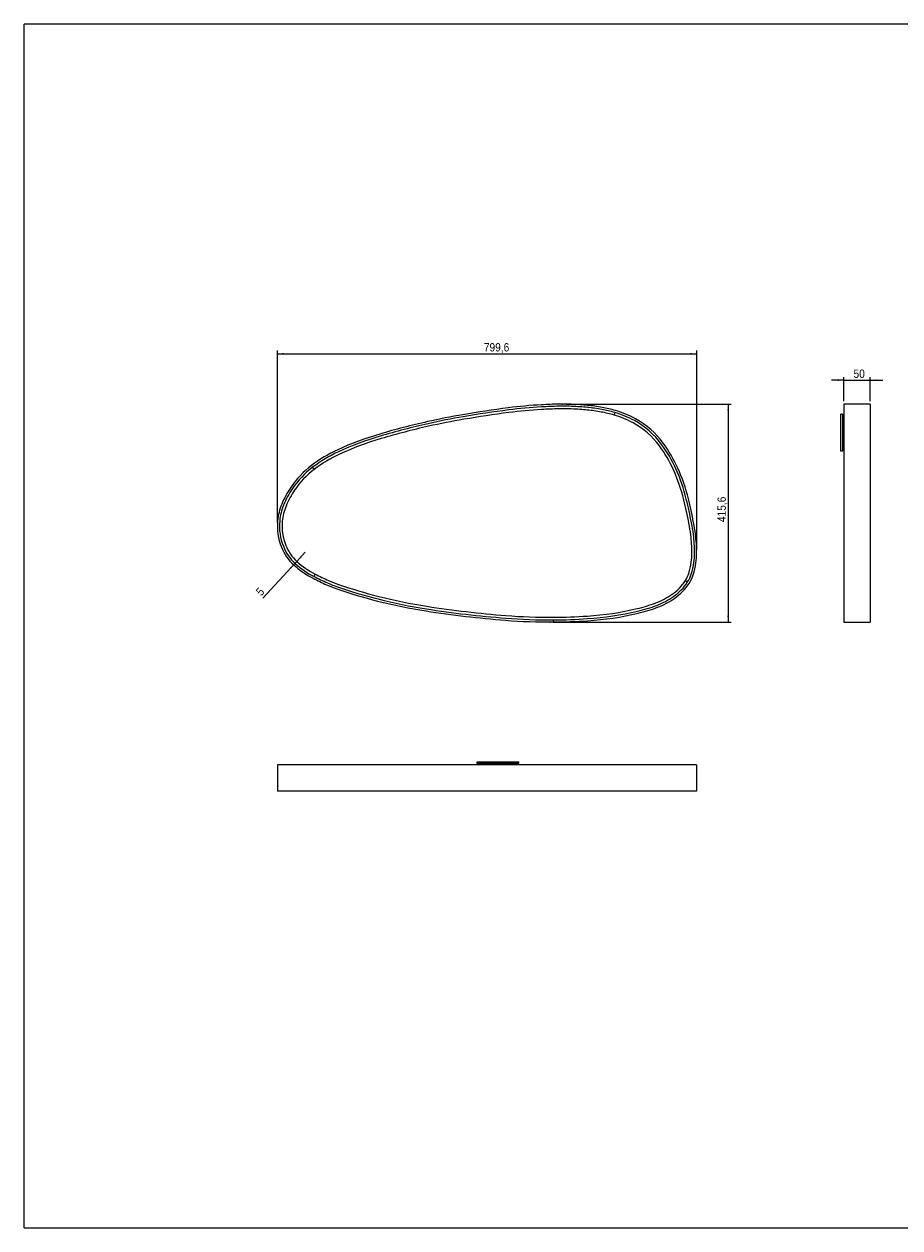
# Model space of a CAD drawing. Header units: millimetres. Extents: x -317 to 2963, y -71 to 2225.
# Tile 1 of 2: x -317 to 1353, y -71 to 2225. Entities that reach past the tile are written whole.
import ezdxf

# ---------------------------------------------------------------- set-up
doc = ezdxf.new("R2010")
doc.units = ezdxf.units.MM
doc.header["$LTSCALE"] = 6
doc.header["$PDSIZE"] = -1
doc.linetypes.add('SLD-Solido', pattern=[0])
doc.layers.add('QUOTE', color=1, linetype='SLD-Solido')
doc.layers.add('SCHIZZI', color=9, linetype='Continuous')
doc.styles.add('SLDTEXTSTYLE1', font='GOTHIC.TTF', dxfattribs={"width": 0.913})
doc.dimstyles.new('SLDDIMSTYLE0', dxfattribs={"dimtxt": 15.875, "dimasz": 12, "dimexe": 0, "dimexo": 0.0625, "dimgap": 3.96875, "dimtad": 1, "dimdec": 1, "dimrnd": 1e-09, "dimzin": 12, "dimdsep": 46, "dimtxsty": 'SLDTEXTSTYLE1', "dimsah": 1, "dimcen": 0.09, "dimadec": 0, "dimazin": 3, "dimtfac": 1, "dimtdec": 1, "dimtofl": 0, "dimtmove": 0, "dimatfit": 3, "dimfxl": 1, "dimfrac": 2, "dimtolj": 1, "dimtzin": 12, "dimarcsym": 0})
doc.dimstyles.new('SLDDIMSTYLE1', dxfattribs={"dimtxt": 15.875, "dimasz": 12, "dimexe": 0, "dimexo": 0.0625, "dimgap": 3.96875, "dimtad": 1, "dimdec": 1, "dimrnd": 1e-09, "dimzin": 12, "dimdsep": 46, "dimtxsty": 'SLDTEXTSTYLE1', "dimsah": 1, "dimcen": 0.09, "dimadec": 0, "dimazin": 3, "dimtfac": 1, "dimtdec": 1, "dimtmove": 0, "dimatfit": 0, "dimfxl": 1, "dimfrac": 2, "dimtolj": 1, "dimtzin": 12, "dimarcsym": 0})

# ---------------------------------------------------------------- blocks, each defined once
blk = doc.blocks.new('_D')
at = {"layer": 'QUOTE', "transparency": 16777216}
for p, q in [((716.2, 1500.2), (1031.9, 1500.2)), ((1025.9, 1500.2), (1025.9, 1084.6)), ((692.3, 1084.6), (1031.9, 1084.6))]:
    blk.add_line(p, q, dxfattribs=at)
for points in [[(1025.9, 1500.2), (1024.4, 1488.2), (1027.4, 1488.2)], [(1025.9, 1084.6), (1027.4, 1096.6), (1024.4, 1096.6)]]:
    blk.add_solid(points, dxfattribs=at)
at = {"layer": 'QUOTE', "transparency": 16777216, "insert": (1005.6, 1275.2), "char_height": 15.88, "attachment_point": 1, "rotation": 90, "style": 'SLDTEXTSTYLE1'}
blk.add_mtext('415,6', dxfattribs=at)
blk = doc.blocks.new('_D_1')
at = {"layer": 'QUOTE', "transparency": 16777216}
for p, q in [((166.3, 1273.6), (166.3, 1602.2)), ((166.3, 1596.2), (965.9, 1596.2)), ((965.9, 1221.9), (965.9, 1602.2))]:
    blk.add_line(p, q, dxfattribs=at)
for points in [[(166.3, 1596.2), (178.3, 1594.7), (178.3, 1597.7)], [(965.9, 1596.2), (953.9, 1597.7), (953.9, 1594.7)]]:
    blk.add_solid(points, dxfattribs=at)
at = {"layer": 'QUOTE', "transparency": 16777216, "insert": (560.1, 1616.5), "char_height": 15.88, "attachment_point": 1, "style": 'SLDTEXTSTYLE1'}
blk.add_mtext('799,6', dxfattribs=at)
blk = doc.blocks.new('_D_2')
at = {"layer": 'QUOTE', "transparency": 16777216}
for p, q in [((203.4, 1200.3), (219.6, 1218)), ((200, 1196.7), (138.8, 1130.2)), ((203.4, 1200.3), (200, 1196.7))]:
    blk.add_line(p, q, dxfattribs=at)
for points in [[(200, 1196.7), (190.8, 1188.8), (193, 1186.8)], [(203.4, 1200.3), (212.6, 1208.1), (210.4, 1210.2)]]:
    blk.add_solid(points, dxfattribs=at)
at = {"layer": 'QUOTE', "transparency": 16777216, "insert": (123.9, 1143.9), "char_height": 15.9, "attachment_point": 1, "rotation": 47.3644, "style": 'SLDTEXTSTYLE1'}
blk.add_mtext('5', dxfattribs=at)
blk = doc.blocks.new('_D_3')
at = {"layer": 'QUOTE', "transparency": 16777216}
for p, q in [((1246.7, 1545.8), (1222.7, 1545.8)), ((1246.7, 1506.1), (1246.7, 1551.8)), ((1246.7, 1545.8), (1296.7, 1545.8)), ((1296.7, 1506.1), (1296.7, 1551.8)), ((1296.7, 1545.8), (1320.7, 1545.8))]:
    blk.add_line(p, q, dxfattribs=at)
for points in [[(1246.7, 1545.8), (1234.7, 1547.3), (1234.7, 1544.3)], [(1296.7, 1545.8), (1308.7, 1544.3), (1308.7, 1547.3)]]:
    blk.add_solid(points, dxfattribs=at)
at = {"layer": 'QUOTE', "transparency": 16777216, "insert": (1265, 1566.1), "char_height": 15.88, "attachment_point": 1, "style": 'SLDTEXTSTYLE1'}
blk.add_mtext('50', dxfattribs=at)

msp = doc.modelspace()

# ---------------------------------------------------------------- linework, layer by layer
for p, q in [((1296.68, 1500.19), (1246.68, 1500.19)), ((1246.68, 1500.19), (1246.68, 1500.13)), ((1246.68, 1500.13), (1246.68, 1498.9)), ((1246.68, 1498.9), (1246.68, 1493.08)), ((1246.68, 1493.08), (1246.68, 1480.06)), ((1296.68, 1500.19), (1296.68, 1500.13)), ((1296.68, 1500.13), (1296.68, 1498.9)), ((1296.68, 1498.9), (1296.68, 1493.08)), ((1296.68, 1493.08), (1296.68, 1480.06)), ((809.7, 1484.16), (808.34, 1479.35)), ((1243.68, 1481.24), (1240.68, 1481.24)), ((1240.68, 1473.23), (1240.68, 1481.24)), ((1240.68, 1451.98), (1240.68, 1473.23)), ((1243.68, 1481.24), (1243.68, 1473.23)), ((1243.68, 1473.23), (1243.68, 1451.98)), ((1246.68, 1471.27), (1243.68, 1471.27)), ((1246.68, 1480.06), (1246.68, 1466.75)), ((1296.68, 1480.06), (1296.68, 1466.75)), ((1240.68, 1415.52), (1240.68, 1451.98)), ((1243.68, 1465.77), (1246.68, 1465.77)), ((1243.68, 1451.98), (1243.68, 1415.52)), ((1246.68, 1466.75), (1246.68, 1443.07)), ((1296.68, 1466.75), (1296.68, 1443.07)), ((1246.68, 1443.07), (1246.68, 1413.06)), ((1296.68, 1443.07), (1296.68, 1413.06)), ((1240.68, 1410.52), (1240.68, 1415.52)), ((1243.68, 1410.52), (1240.68, 1410.52)), ((1243.68, 1415.52), (1243.68, 1410.52)), ((1246.68, 1413.06), (1246.68, 1382.95)), ((1296.68, 1413.06), (1296.68, 1382.95)), ((233.61, 1379.77), (236.64, 1375.79)), ((1246.68, 1382.95), (1246.68, 1341.26)), ((1296.68, 1382.95), (1296.68, 1341.26)), ((1246.68, 1341.26), (1246.68, 1309.28)), ((1296.68, 1341.26), (1296.68, 1309.28)), ((1246.68, 1309.28), (1246.68, 1277.57)), ((1296.68, 1309.28), (1296.68, 1277.57)), ((1246.68, 1277.57), (1246.68, 1227.49)), ((1296.68, 1277.57), (1296.68, 1227.49)), ((1246.68, 1227.49), (1246.68, 1193.38)), ((1296.68, 1227.49), (1296.68, 1193.38)), ((236.21, 1171.54), (238.48, 1176)), ((1246.68, 1193.38), (1246.68, 1167.98)), ((1296.68, 1193.38), (1296.68, 1167.98)), ((944.36, 1163.76), (948.57, 1161.05)), ((1246.68, 1157.61), (1246.64, 1157.61)), ((1246.64, 1156.29), (1246.68, 1156.29)), ((1246.68, 1155.57), (1246.64, 1155.57)), ((1246.64, 1152.52), (1246.68, 1152.52)), ((1246.68, 1167.98), (1246.68, 1155.64)), ((1246.68, 1155.64), (1246.68, 1147.81)), ((1296.68, 1167.98), (1296.68, 1155.64)), ((1296.68, 1155.64), (1296.68, 1147.81)), ((1246.68, 1147.81), (1246.68, 1124.68)), ((1296.68, 1147.81), (1296.68, 1124.68)), ((1246.68, 1124.68), (1246.68, 1105.77)), ((1246.68, 1105.77), (1246.68, 1087.99)), ((1296.68, 1124.68), (1296.68, 1105.77)), ((1296.68, 1105.77), (1296.68, 1087.99)), ((692.54, 1088.66), (692.57, 1084.66)), ((692.77, 1084.66), (692.74, 1088.66)), ((1246.68, 1087.99), (1246.68, 1084.64)), ((1246.68, 1084.64), (1296.68, 1084.64)), ((1296.68, 1087.99), (1296.68, 1084.64)), ((166.32, 812.04), (166.32, 762.04)), ((166.78, 812.04), (166.32, 812.04)), ((174.58, 812.04), (166.78, 812.04)), ((191.76, 812.04), (174.58, 812.04)), ((231.18, 812.04), (191.76, 812.04)), ((281.37, 812.04), (231.18, 812.04)), ((361.5, 812.04), (281.37, 812.04)), ((452.7, 812.04), (361.5, 812.04)), ((396.77, 812.04), (396.77, 812.08)), ((402.45, 812.08), (402.45, 812.04)), ((415.4, 812.04), (415.4, 812.08)), ((520.21, 812.04), (452.7, 812.04)), ((606.73, 812.04), (520.21, 812.04)), ((547.03, 815.04), (547.03, 818.04)), ((547.03, 818.04), (558.87, 818.04)), ((558.87, 815.04), (547.03, 815.04)), ((558.87, 818.04), (615.14, 818.04)), ((615.14, 815.04), (558.87, 815.04)), ((574.28, 815.04), (574.28, 812.04)), ((579.78, 812.04), (579.78, 815.04)), ((594.28, 815.04), (594.28, 812.04)), ((599.78, 812.04), (599.78, 815.04)), ((669.56, 812.04), (606.73, 812.04)), ((615.14, 818.04), (626.97, 818.04)), ((626.97, 815.04), (615.14, 815.04)), ((626.97, 815.04), (626.97, 818.04)), ((703.21, 812.04), (669.56, 812.04)), ((720.03, 812.04), (703.21, 812.04)), ((726.86, 812.04), (720.03, 812.04)), ((744.02, 812.04), (726.86, 812.04)), ((771.8, 812.04), (744.02, 812.04)), ((785.66, 812.04), (771.8, 812.04)), ((810.8, 812.04), (785.66, 812.04)), ((849.17, 812.04), (810.8, 812.04)), ((902.15, 812.04), (849.17, 812.04)), ((929.91, 812.04), (902.15, 812.04)), ((950.04, 812.04), (929.91, 812.04)), ((960.03, 812.04), (950.04, 812.04)), ((963.65, 812.04), (960.03, 812.04)), ((965.88, 812.04), (963.65, 812.04)), ((965.88, 812.04), (965.88, 762.04)), ((166.78, 762.04), (166.32, 762.04)), ((174.58, 762.04), (166.78, 762.04)), ((191.76, 762.04), (174.58, 762.04)), ((231.18, 762.04), (191.76, 762.04)), ((281.37, 762.04), (231.18, 762.04)), ((361.5, 762.04), (281.37, 762.04)), ((452.7, 762.04), (361.5, 762.04)), ((520.21, 762.04), (452.7, 762.04)), ((606.73, 762.04), (520.21, 762.04)), ((669.56, 762.04), (606.73, 762.04)), ((703.21, 762.04), (669.56, 762.04)), ((720.03, 762.04), (703.21, 762.04)), ((726.86, 762.04), (720.03, 762.04)), ((744.02, 762.04), (726.86, 762.04)), ((771.8, 762.04), (744.02, 762.04)), ((785.66, 762.04), (771.8, 762.04)), ((810.8, 762.04), (785.66, 762.04)), ((849.17, 762.04), (810.8, 762.04)), ((902.15, 762.04), (849.17, 762.04)), ((929.91, 762.04), (902.15, 762.04)), ((950.04, 762.04), (929.91, 762.04)), ((960.03, 762.04), (950.04, 762.04)), ((963.65, 762.04), (960.03, 762.04)), ((965.88, 762.04), (963.65, 762.04))]:
    msp.add_line(p, q)
for centre, radius, start, end in [((894.92, -715.91), 2227.71, 97.43277, 99.68327), ((715.92, 656.13), 844.04, 93.1485, 97.43277), ((715.92, 656.13), 840.04, 93.1485, 97.43277), ((719.71, 587.23), 913.05, 91.03572, 93.1485), ((719.71, 587.23), 909.05, 91.03572, 93.1485), ((710.17, 1114.95), 385.24, 88.53353, 91.03572), ((710.17, 1114.95), 381.24, 88.53353, 91.03572), ((635.1, -1817.55), 3314.7, 88.41564, 88.53353), ((635.1, -1817.55), 3318.7, 88.41564, 88.53353), ((715.81, 1100.35), 395.69, 85.95286, 88.41564), ((715.81, 1100.35), 399.69, 85.95286, 88.41564), ((711.03, 1032.9), 463.31, 82.52819, 85.95286), ((711.03, 1032.9), 467.31, 82.52819, 85.95286), ((741.41, 1264.49), 233.73, 79.08669, 82.52819), ((729.17, 1201.01), 298.38, 74.12265, 79.08669), ((745.78, 158.12), 1341.05, 99.68327, 102.62382), ((745.78, 158.12), 1337.05, 99.68327, 102.62382), ((745.78, 158.12), 1332.05, 99.68327, 102.62382), ((894.92, -715.91), 2223.71, 97.43277, 99.68327), ((894.92, -715.91), 2218.71, 97.43277, 99.68327), ((715.92, 656.13), 835.04, 93.1485, 97.43277), ((719.71, 587.23), 904.05, 91.03572, 93.1485), ((710.17, 1114.95), 376.24, 88.53353, 91.03572), ((635.1, -1817.55), 3309.7, 88.41564, 88.53353), ((715.81, 1100.35), 390.69, 85.95286, 88.41564), ((711.03, 1032.9), 458.31, 82.52819, 85.95286), ((741.41, 1264.49), 224.73, 79.08669, 82.52819), ((741.41, 1264.49), 229.73, 79.08669, 82.52819), ((729.17, 1201.01), 289.38, 74.12265, 79.08669), ((729.17, 1201.01), 294.38, 74.12265, 79.08669), ((760.05, 1309.6), 176.48, 61.28501, 74.12265), ((760.05, 1309.6), 181.48, 61.28501, 74.12265), ((760.05, 1309.6), 185.48, 61.28501, 74.12265), ((771.08, 1329.73), 162.53, 36.25067, 61.28501), ((758.53, 101.19), 1399.38, 102.62382, 106.48231), ((758.53, 101.19), 1395.38, 102.62382, 106.48231), ((758.53, 101.19), 1390.38, 102.62382, 106.48231), ((771.08, 1329.73), 153.53, 36.25067, 61.28501), ((771.08, 1329.73), 158.53, 36.25067, 61.28501), ((533.25, 862.58), 605.37, 106.48231, 114.58721), ((533.25, 862.58), 601.37, 106.48231, 114.58721), ((533.25, 862.58), 596.37, 106.48231, 114.58721), ((688.95, 1269.51), 264.37, 24.29604, 36.25067), ((391.02, 1173.42), 263.54, 114.58721, 127.33833), ((391.02, 1173.42), 259.54, 114.58721, 127.33833), ((391.02, 1173.42), 254.54, 114.58721, 127.33833), ((688.95, 1269.51), 255.37, 24.29604, 36.25067), ((688.95, 1269.51), 260.37, 24.29604, 36.25067), ((339.28, 1241.25), 178.22, 127.33833, 145.86604), ((339.28, 1241.25), 174.22, 127.33833, 145.86604), ((624.97, 1240.62), 334.58, 13.68767, 24.29604), ((339.28, 1241.25), 169.22, 127.33833, 145.86604), ((624.97, 1240.62), 325.58, 13.68767, 24.29604), ((624.97, 1240.62), 330.58, 13.68767, 24.29604), ((338.08, 1242.06), 176.77, 145.86604, 157.65277), ((338.08, 1242.06), 172.77, 145.86604, 157.65277), ((338.08, 1242.06), 167.77, 145.86604, 157.65277), ((276.49, 1267.38), 110.18, 157.65277, 174.69393), ((-102.13, 1063.54), 1073.93, 11.23766, 13.68767), ((-102.13, 1063.54), 1078.93, 11.23766, 13.68767), ((-102.13, 1063.54), 1082.93, 11.23766, 13.68767), ((276.49, 1267.38), 106.18, 157.65277, 174.69393), ((276.49, 1267.38), 101.18, 157.65277, 174.69393), ((274.42, 1267.58), 108.1, 174.69393, 201.76529), ((274.42, 1267.58), 104.1, 174.69393, 201.76529), ((274.42, 1267.58), 99.1, 174.69393, 201.76529), ((655.6, 1214.09), 301.39, 7.03335, 11.23766), ((655.6, 1214.09), 306.39, 7.03335, 11.23766), ((655.6, 1214.09), 310.39, 7.03335, 11.23766), ((669.77, 1215.84), 287.11, 0.03603, 7.03335), ((669.77, 1215.84), 292.11, 0.03603, 7.03335), ((669.77, 1215.84), 296.11, 0.03603, 7.03335), ((260, 1261.82), 92.58, 201.76529, 227.66748), ((260, 1261.82), 88.58, 201.76529, 227.66748), ((260, 1261.82), 83.58, 201.76529, 227.66748), ((310.25, 1316.97), 163.19, 227.66748, 243.02068), ((310.25, 1316.97), 158.19, 227.66748, 243.02068), ((827.35, 1216.85), 129.6, 342.2779, 351.94838), ((827.35, 1216.85), 134.6, 342.2779, 351.94838), ((833.76, 1215.95), 123.12, 351.94838, 0.03603), ((827.35, 1216.85), 138.6, 342.2779, 351.94838), ((833.76, 1215.95), 128.12, 351.94838, 0.03603), ((833.76, 1215.95), 132.12, 351.94838, 0.03603), ((310.25, 1316.97), 167.19, 227.66748, 243.02068), ((529.4, 1747.47), 646.26, 243.02068, 245.52595), ((529.4, 1747.47), 641.26, 243.02068, 245.52595), ((895.79, 1194.98), 57.74, 327.26278, 342.2779), ((895.79, 1194.98), 62.74, 327.26278, 342.2779), ((895.79, 1194.98), 66.74, 327.26278, 342.2779), ((529.4, 1747.47), 650.26, 243.02068, 245.52595), ((350.42, 1354.26), 218.23, 245.52595, 251.08906), ((350.42, 1354.26), 214.23, 245.52595, 251.08906), ((350.42, 1354.26), 209.23, 245.52595, 251.08906), ((602.54, 2090.17), 992.13, 251.08906, 255.75369), ((602.54, 2090.17), 987.13, 251.08906, 255.75369), ((865.29, 1214.59), 94, 304.91083, 327.26278), ((865.29, 1214.59), 99, 304.91083, 327.26278), ((865.29, 1214.59), 103, 304.91083, 327.26278), ((602.54, 2090.17), 996.13, 251.08906, 255.75369), ((605.15, 2100.49), 1002.77, 255.75369, 261.12579), ((605.15, 2100.49), 997.77, 255.75369, 261.12579), ((837.51, 1254.39), 142.54, 290.74682, 304.91083), ((837.51, 1254.39), 147.54, 290.74682, 304.91083), ((837.51, 1254.39), 151.54, 290.74682, 304.91083), ((605.15, 2100.49), 1006.77, 255.75369, 261.12579), ((758.91, 3085.24), 2003.46, 261.12579, 265.49004), ((758.91, 3085.24), 1999.46, 261.12579, 265.49004), ((758.91, 3085.24), 1994.46, 261.12579, 265.49004), ((718.66, 1679.49), 584.78, 273.80416, 283.19612), ((718.66, 1679.49), 589.78, 273.80416, 283.19612), ((787.17, 1387.3), 284.66, 283.19612, 290.74682), ((787.17, 1387.3), 289.66, 283.19612, 290.74682), ((787.17, 1387.3), 293.66, 283.19612, 290.74682), ((686.33, 2165.09), 1080.45, 265.49004, 270.33074), ((686.33, 2165.09), 1076.45, 265.49004, 270.33074), ((686.33, 2165.09), 1071.45, 265.49004, 270.33606), ((686.33, 2165.71), 1072.07, 270.33606, 273.80416), ((686.33, 2165.71), 1077.07, 270.34138, 273.80416), ((686.33, 2165.71), 1081.07, 270.34138, 273.80416), ((718.66, 1679.49), 593.78, 273.80416, 283.19612)]:
    msp.add_arc(centre, radius, start, end)
at = {"color": 7, "linetype": 'SLD-Solido', "lineweight": 18, "true_color": 0xffffff}
for p in [(710.17, 1500.19), (686.33, 1084.64)]:
    msp.add_point(p, dxfattribs=at)
at = {"layer": 'SCHIZZI'}
for p in [(-316.67, -70.98), (2963.17, 2225.02)]:
    msp.add_line(p, (-316.67, 2225.02), dxfattribs=at)
at = {"layer": 'SCHIZZI', "color": 7, "true_color": 0xffffff}
msp.add_line((-316.67, -70.98), (2963.33, -70.98), dxfattribs=at)

# ---------------------------------------------------------------- dimensions: what is measured, and where the dimension line sits
at = {"layer": 'QUOTE'}
for base, p1, p2, dimstyle, picture, middle in [((965.88, 1596.19), (166.32, 1267.58), (965.88, 1215.95), 'SLDDIMSTYLE0', '_D_1', (586.49, 1596.19)), ((1296.68, 1545.81), (1246.68, 1500.13), (1296.68, 1500.13), 'SLDDIMSTYLE1', '_D_3', (1276.74, 1545.81))]:
    dim = msp.add_linear_dim(base=base, p1=p1, p2=p2, dimstyle=dimstyle, dxfattribs=at)
    dim.commit()
    dim.dimension.update_dxf_attribs({"geometry": picture, "text_midpoint": middle, "dimtype": 160})
for base, p1, p2, angle, dimstyle, picture, middle in [((1025.877, 1084.6415), (710.1721, 1500.1919), (686.33, 1084.6415), 90, 'SLDDIMSTYLE0', '_D', (1025.877, 1301.6187)), ((200, 1196.65), (203.39, 1200.33), (200, 1196.65), 47.36442, 'SLDDIMSTYLE1', '_D_2', (142.8, 1134.52))]:
    dim = msp.add_linear_dim(base=base, p1=p1, p2=p2, angle=angle, dimstyle=dimstyle, dxfattribs=at)
    dim.commit()
    dim.dimension.update_dxf_attribs({"geometry": picture, "text_midpoint": middle, "dimtype": 160})

doc.saveas('drawing.dxf')
